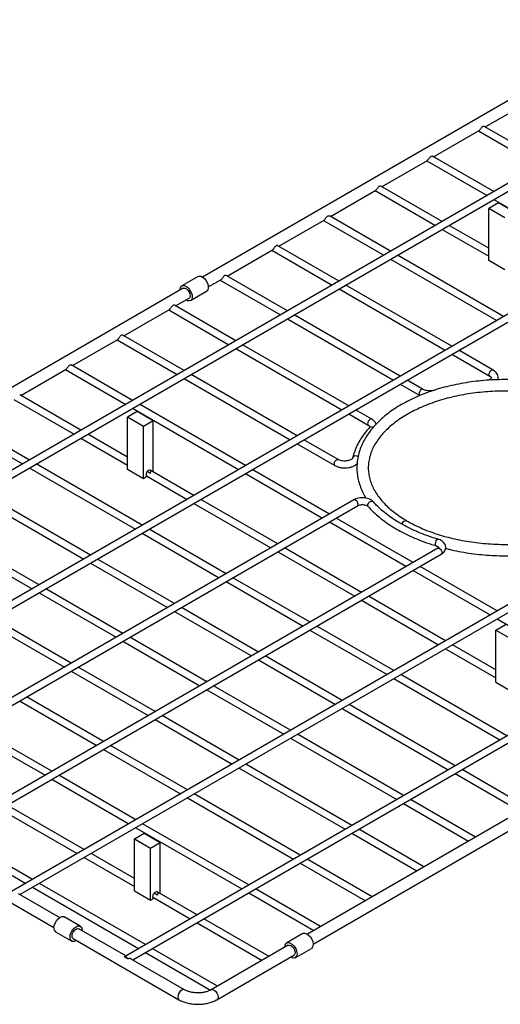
# Model space of a CAD drawing. Header units: millimetres. Extents: x 3 to 415, y 5 to 292.
# Tile 6 of 9: x 259 to 301, y 162 to 248. Entities that reach past the tile are written whole.
import ezdxf

# ---------------------------------------------------------------- set-up
doc = ezdxf.new("R2010")
doc.units = ezdxf.units.MM

msp = doc.modelspace()

# ---------------------------------------------------------------- linework, layer by layer
at = {"color": 7, "linetype": 'Continuous', "lineweight": 25}
for p, q in [((334.8371, 252.6192), (226.5084, 190.0823)), ((227.2463, 189.8155), (334.7901, 251.8992)), ((318.8659, 250.6512), (275.2275, 225.4593)), ((344.7366, 246.9043), (236.4079, 184.3674)), ((237.1457, 184.1006), (344.6896, 246.1844)), ((300.0085, 238.6104), (303.9878, 240.9076)), ((295.4831, 235.9979), (299.4624, 238.2951)), ((299.4065, 238.2628), (304.6875, 235.2142)), ((305.2896, 235.5617), (299.917, 238.6632)), ((290.9576, 233.3854), (294.9369, 235.6826)), ((294.881, 235.6503), (300.162, 232.6017)), ((300.7641, 232.9492), (295.3915, 236.0507)), ((366.7984, 234.1683), (258.4696, 171.6315)), ((259.2075, 171.3646), (366.7513, 233.4484)), ((286.4321, 230.7729), (290.4114, 233.0701)), ((290.3555, 233.0378), (295.6365, 229.9891)), ((296.2386, 230.3367), (290.866, 233.4382)), ((300.7621, 232.2553), (310.0615, 226.8868)), ((301.1654, 231.9625), (300.3169, 231.4726)), ((301.7311, 230.6562), (300.3169, 231.4726)), ((300.3169, 226.9), (300.3169, 231.4726)), ((302.5796, 231.146), (301.1654, 231.9625)), ((281.9066, 228.1604), (285.8859, 230.4576)), ((285.83, 230.4253), (291.1111, 227.3766)), ((291.7131, 227.7242), (286.3405, 230.8257)), ((296.2366, 229.6427), (300.3169, 227.2872)), ((300.3169, 227.9823), (296.8386, 229.9903)), ((376.6978, 228.4535), (268.3691, 165.9166)), ((269.107, 165.6498), (376.6508, 227.7335)), ((277.3811, 225.5479), (281.3602, 227.8449)), ((281.3046, 227.8128), (286.5856, 224.7641)), ((287.1876, 225.1117), (281.8153, 228.2131)), ((291.7111, 227.0302), (301.0106, 221.6618)), ((301.6126, 222.0093), (292.3132, 227.3778)), ((301.7311, 226.0836), (300.3169, 226.9)), ((274.823, 225.5144), (273.4088, 224.698)), ((275.7274, 224.5932), (276.8348, 225.2324)), ((276.7791, 225.2003), (282.0601, 222.1516)), ((282.6621, 222.4992), (277.2898, 225.6006)), ((273.5337, 224.4815), (229.9727, 199.3342)), ((287.1856, 224.4177), (296.4851, 219.0493)), ((297.0871, 219.3968), (287.7877, 224.7653)), ((272.8556, 222.9353), (274.0337, 223.6154)), ((274.1587, 223.3989), (275.5729, 224.2153)), ((268.3302, 220.3228), (272.3093, 222.6199)), ((272.2536, 222.5878), (277.5346, 219.5391)), ((278.1367, 219.8867), (272.7643, 222.9881)), ((282.6601, 221.8052), (291.9596, 216.4368)), ((292.5616, 216.7843), (283.2622, 222.1528)), ((263.8047, 217.7103), (267.7838, 220.0074)), ((267.7281, 219.9753), (273.0091, 216.9266)), ((273.6112, 217.2742), (268.2388, 220.3756)), ((278.1347, 219.1927), (287.4341, 213.8243)), ((288.0362, 214.1718), (278.7367, 219.5403)), ((297.0851, 218.7029), (300.4008, 216.7888)), ((300.7018, 217.3101), (297.6872, 219.0504)), ((259.2792, 215.0978), (263.2585, 217.395)), ((263.2026, 217.3628), (268.4836, 214.3141)), ((269.0857, 214.6617), (263.7131, 217.7632)), ((273.6092, 216.5802), (282.9086, 211.2118)), ((283.5107, 211.5593), (274.2112, 216.9278)), ((292.5596, 216.0904), (294.2737, 215.1009)), ((294.5747, 215.6222), (293.1617, 216.4379)), ((264.5602, 212.0492), (259.1876, 215.1507)), ((258.6771, 214.7503), (263.9582, 211.7016)), ((269.0837, 213.9677), (278.3831, 208.5993)), ((278.9852, 208.9468), (269.6857, 214.3153)), ((269.487, 213.6749), (268.6385, 213.1851)), ((270.0527, 212.3687), (268.6385, 213.1851)), ((268.6385, 208.6124), (268.6385, 213.1851)), ((270.9013, 212.8585), (269.487, 213.6749)), ((288.0342, 213.4779), (289.7482, 212.4884)), ((290.0492, 213.0097), (288.6362, 213.8254)), ((260.0347, 209.4367), (254.6622, 212.5382)), ((270.9013, 212.8585), (270.0527, 212.3687)), ((270.0527, 207.796), (270.0527, 212.3687)), ((270.9013, 208.3886), (270.9013, 212.8585)), ((254.1517, 212.1378), (259.4327, 209.0891)), ((264.5582, 211.3552), (268.6385, 208.9997)), ((268.6385, 209.6948), (265.1603, 211.7028)), ((283.5087, 210.8654), (286.8244, 208.9512)), ((287.1254, 209.4726), (284.1107, 211.2129)), ((260.0327, 208.7427), (269.3322, 203.3742)), ((269.9342, 203.7218), (260.6348, 209.0903)), ((270.0527, 207.796), (268.6385, 208.6124)), ((270.232, 207.8996), (270.0527, 207.796)), ((270.3008, 208.0401), (273.8577, 205.9867)), ((274.4597, 206.3343), (270.6275, 208.5466)), ((270.6568, 208.2583), (270.6607, 208.2695)), ((278.9832, 208.2529), (285.737, 204.3539)), ((286.3391, 204.7015), (279.5852, 208.6004)), ((265.4087, 201.1093), (256.1093, 206.4777)), ((288.4954, 205.9463), (243.7618, 180.1221)), ((244.4997, 179.8553), (288.7954, 205.4267)), ((255.5072, 206.1302), (264.8067, 200.7617)), ((274.4577, 205.6403), (281.2116, 201.7414)), ((281.8136, 202.089), (275.0598, 205.9879)), ((260.8833, 198.4968), (251.5838, 203.8652)), ((286.3371, 204.0075), (293.091, 200.1086)), ((293.693, 200.4562), (286.9391, 204.3551)), ((250.9818, 203.5177), (260.2812, 198.1492)), ((269.9322, 203.0278), (276.6861, 199.1289)), ((277.2881, 199.4765), (270.5343, 203.3754)), ((295.8493, 201.701), (251.1157, 175.8768)), ((251.8536, 175.61), (296.1493, 201.1814)), ((281.8116, 201.395), (288.5655, 197.4961)), ((289.1675, 197.8437), (282.4137, 201.7426)), ((265.4067, 200.4153), (272.1606, 196.5164)), ((272.7626, 196.864), (266.0088, 200.7629)), ((301.0469, 196.2108), (294.2931, 200.1098)), ((293.691, 199.7622), (300.4449, 195.8633)), ((277.2861, 198.7825), (284.04, 194.8836)), ((284.642, 195.2312), (277.8882, 199.1301)), ((260.8813, 197.8028), (267.6351, 193.9039)), ((268.2372, 194.2515), (261.4833, 198.1504)), ((289.1655, 197.1497), (295.9194, 193.2508)), ((296.5214, 193.5983), (289.7676, 197.4973)), ((272.7606, 196.17), (279.5145, 192.2711)), ((280.1166, 192.6186), (273.3627, 196.5176)), ((256.3558, 195.1903), (263.1096, 191.2914)), ((263.7117, 191.639), (256.9578, 195.5379)), ((300.9266, 194.5456), (301.7751, 195.0354)), ((301.0449, 195.5169), (310.3444, 190.1484)), ((284.64, 194.5372), (291.3939, 190.6383)), ((291.996, 190.9858), (285.2421, 194.8848)), ((300.9266, 189.973), (300.9266, 194.5456)), ((300.9266, 194.5456), (302.3408, 193.7292)), ((268.2352, 193.5575), (274.989, 189.6586)), ((275.5911, 190.0061), (268.8372, 193.9051)), ((300.9266, 191.0553), (297.1215, 193.2519)), ((327.981, 193.0498), (284.4199, 167.9025)), ((296.5194, 192.9044), (300.9266, 190.3602)), ((280.1146, 191.9247), (286.8684, 188.0258)), ((287.4705, 188.3733), (280.7166, 192.2722)), ((284.9198, 167.0364), (328.4809, 192.1837)), ((263.7097, 190.945), (270.4635, 187.0461)), ((271.0656, 187.3936), (264.3117, 191.2926)), ((301.8954, 185.271), (292.596, 190.6394)), ((291.994, 190.2919), (301.2934, 184.9234)), ((300.9266, 189.973), (302.3408, 189.1565)), ((275.5891, 189.3122), (282.3429, 185.4133)), ((282.945, 185.7608), (276.1911, 189.6597)), ((259.1842, 188.3325), (265.9381, 184.4336)), ((266.5401, 184.7811), (259.7862, 188.6801)), ((287.4685, 187.6794), (296.7679, 182.3109)), ((297.37, 182.6585), (288.0705, 188.0269)), ((271.0636, 186.6997), (277.8175, 182.8008)), ((278.4195, 183.1483), (271.6656, 187.0472)), ((232.2115, 185.7945), (262.1865, 168.4902)), ((254.6587, 185.72), (261.4126, 181.8211)), ((262.0146, 182.1686), (255.2608, 186.0675)), ((282.943, 185.0669), (292.2424, 179.6984)), ((292.8445, 180.046), (283.545, 185.4144)), ((266.5381, 184.0872), (273.292, 180.1883)), ((273.894, 180.5358), (267.1402, 184.4347)), ((278.4175, 182.4544), (287.7169, 177.0859)), ((288.319, 177.4335), (279.0196, 182.8019)), ((303.6754, 179.0184), (297.97, 182.3121)), ((262.0126, 181.4747), (268.7665, 177.5757)), ((269.3685, 177.9233), (262.6147, 181.8222)), ((297.368, 181.9645), (303.0733, 178.6709)), ((273.892, 179.8419), (283.1915, 174.4734)), ((283.7935, 174.8209), (274.4941, 180.1894)), ((299.1499, 176.4059), (293.4445, 179.6996)), ((257.4871, 178.8622), (264.241, 174.9632)), ((264.8431, 175.3108), (258.0892, 179.2097)), ((292.8425, 179.352), (298.5478, 176.0584)), ((269.3665, 177.2293), (278.666, 171.8609)), ((279.268, 172.2084), (269.9686, 177.5769)), ((294.6244, 173.7934), (288.919, 177.0871)), ((252.9617, 176.2497), (259.7155, 172.3507)), ((260.3176, 172.6983), (253.5637, 176.5972)), ((269.2482, 176.258), (270.0967, 176.7479)), ((269.2482, 171.6854), (269.2482, 176.258)), ((269.2482, 176.258), (270.6624, 175.4416)), ((270.0967, 176.7479), (271.5109, 175.9315)), ((288.317, 176.7395), (294.0223, 173.4459)), ((270.6624, 175.4416), (271.5109, 175.9315)), ((270.6624, 170.869), (270.6624, 175.4416)), ((271.5109, 171.4615), (271.5109, 175.9315)), ((264.8411, 174.6168), (269.2482, 172.0727)), ((269.2482, 172.7678), (265.4431, 174.9644)), ((290.0989, 171.1809), (284.3936, 174.4745)), ((283.7915, 174.127), (289.4969, 170.8334)), ((260.3156, 172.0043), (269.615, 166.6359)), ((270.2171, 166.9834), (260.9176, 172.3519)), ((269.2482, 171.6854), (270.6624, 170.869)), ((285.5734, 168.5684), (279.8681, 171.862)), ((262.6864, 169.3563), (259.0763, 171.4404)), ((270.6624, 170.869), (270.8417, 170.9725)), ((270.9104, 171.1131), (274.1405, 169.2484)), ((274.7425, 169.5959), (271.2371, 171.6196)), ((271.2704, 171.3425), (271.2665, 171.3313)), ((279.266, 171.5145), (284.9714, 168.2209)), ((264.5052, 168.595), (263.091, 169.4114)), ((281.0479, 165.9559), (275.3426, 169.2495)), ((268.5069, 165.9962), (264.3802, 168.3785)), ((274.7405, 168.902), (280.4459, 165.6084)), ((262.341, 168.1124), (263.7552, 167.2959)), ((263.8802, 167.5125), (273.1481, 162.1622)), ((284.0154, 167.9576), (282.6011, 167.1412)), ((276.5225, 163.3434), (270.8171, 166.637)), ((282.7261, 166.9247), (275.9766, 163.0283)), ((283.3511, 165.8421), (284.7653, 166.6586)), ((268.6772, 165.7288), (268.361, 165.9114)), ((273.6481, 163.0283), (268.9758, 165.7255)), ((270.2151, 166.2895), (275.9178, 162.9974)), ((276.4765, 162.1622), (283.2261, 166.0587))]:
    msp.add_line(p, q, dxfattribs=at)
at = {"color": 8, "linetype": 'Continuous', "lineweight": 25}
for p, q in [((270.6607, 208.2695), (270.3709, 208.4368)), ((270.9805, 171.5098), (271.2704, 171.3425))]:
    msp.add_line(p, q, dxfattribs=at)
at = {"color": 7, "linetype": 'Continuous', "lineweight": 25, "flags": 128}
for points in [[(274.823, 225.5144), (274.9117, 225.5456), (275.0637, 225.5348), (275.2288, 225.4584), (275.3909, 225.3239), (275.5341, 225.1445), (275.6444, 224.9377), (275.711, 224.7237), (275.7274, 224.5236), (275.6919, 224.3569), (275.6081, 224.2399), (275.5729, 224.2153)], [(273.2542, 224.3201), (273.2543, 224.3897), (273.2897, 224.5564), (273.3735, 224.6734), (273.4975, 224.7292), (273.6494, 224.7184), (273.8146, 224.642), (273.9767, 224.5075), (274.1199, 224.3281), (274.2302, 224.1213), (274.2968, 223.9073), (274.3132, 223.7072), (274.2777, 223.5405), (274.1939, 223.4235), (274.07, 223.3677), (273.918, 223.3785), (273.7542, 223.4541)], [(273.5337, 224.4815), (273.5487, 224.4891), (273.6676, 224.5011), (273.8043, 224.4442), (273.9378, 224.327), (274.0478, 224.1674), (274.1177, 223.9897), (274.1367, 223.821), (274.1019, 223.6868), (274.0337, 223.6154)], [(270.6607, 208.2695), (270.688, 208.3821), (270.6787, 208.4781), (270.6346, 208.5408), (270.5633, 208.5595), (270.477, 208.5309), (270.3907, 208.4599), (270.3193, 208.3588), (270.2752, 208.2451), (270.266, 208.1385), (270.2933, 208.0574)], [(270.9029, 171.1304), (270.8757, 171.2115), (270.8849, 171.3181), (270.929, 171.4318), (271.0004, 171.5329), (271.0866, 171.6039), (271.1729, 171.6325), (271.2443, 171.6138), (271.2884, 171.5511), (271.2976, 171.4551), (271.2704, 171.3425)], [(262.1857, 168.4557), (262.2116, 168.66), (262.287, 168.8742), (262.4043, 169.0774), (262.5521, 169.2497), (262.716, 169.3743), (262.8799, 169.4389), (263.0277, 169.4373), (263.091, 169.4114)], [(263.5999, 167.6393), (263.6258, 167.8436), (263.7012, 168.0578), (263.8185, 168.261), (263.9663, 168.4333), (264.1302, 168.5579), (264.2941, 168.6225), (264.4419, 168.6209), (264.5593, 168.5531), (264.6346, 168.4259), (264.6605, 168.2516), (264.6597, 168.2171)], [(263.7767, 167.7414), (263.8036, 167.9132), (263.8802, 168.0898), (263.9949, 168.2446), (264.1302, 168.3537), (264.2655, 168.4008), (264.3802, 168.3785)], [(264.1598, 167.3511), (264.1302, 167.3331), (263.9663, 167.2684), (263.8185, 167.2701), (263.7012, 167.3378), (263.6258, 167.4651), (263.5999, 167.6393)], [(263.8802, 167.5125), (263.8802, 167.5125), (263.8036, 167.6007), (263.7767, 167.7414)], [(284.0154, 167.9576), (284.0542, 167.9758), (284.1974, 167.9899), (284.3595, 167.9373), (284.5246, 167.823), (284.6766, 167.6584), (284.8005, 167.4594), (284.8843, 167.2457), (284.9198, 167.0381), (284.9034, 166.8568), (284.8368, 166.7198), (284.7653, 166.6586)], [(282.4467, 166.7617), (282.4631, 166.9429), (282.5297, 167.08), (282.64, 167.1594), (282.7832, 167.1735), (282.9453, 167.1208), (283.1104, 167.0066), (283.2624, 166.842), (283.3863, 166.643), (283.4701, 166.4293), (283.5055, 166.2216), (283.4892, 166.0404), (283.4226, 165.9034), (283.3122, 165.824), (283.169, 165.8099), (283.0069, 165.8625), (282.9466, 165.8973)], [(282.7261, 166.9247), (282.8221, 166.9481), (282.9556, 166.9111), (283.0922, 166.8103), (283.2112, 166.661), (283.2943, 166.4859), (283.3291, 166.3117), (283.3101, 166.1648), (283.2402, 166.0678), (283.2261, 166.0587)], [(268.6772, 165.7288), (268.6442, 165.7824), (268.6057, 165.8304), (268.5634, 165.8708), (268.5191, 165.9018), (268.4748, 165.9219), (268.4325, 165.9304), (268.394, 165.9269), (268.361, 165.9114)]]:
    msp.add_lwpolyline(points, dxfattribs=at)
at = {"color": 8, "linetype": 'Continuous', "lineweight": 25, "flags": 128}
for points in [[(300.4008, 216.7888), (300.3547, 216.8419), (300.3385, 216.9266), (300.3547, 217.03), (300.4008, 217.1363), (300.4699, 217.2295), (300.5513, 217.2952), (300.6328, 217.3235), (300.7018, 217.3101), (300.7019, 217.3101)], [(294.5732, 215.6231), (294.5056, 215.6356), (294.4242, 215.6073), (294.3427, 215.5416), (294.2737, 215.4485), (294.2275, 215.3421), (294.2113, 215.2387)], [(294.2113, 215.2387), (294.2275, 215.154), (294.2737, 215.1009), (294.2737, 215.1009)], [(290.0492, 213.0097), (289.9801, 213.0231), (289.8987, 212.9948), (289.8172, 212.9291), (289.7482, 212.836), (289.7021, 212.7296), (289.6859, 212.6262), (289.7021, 212.5415), (289.7456, 212.4899)], [(288.8777, 209.7052), (288.7713, 209.7668), (288.6479, 209.7894), (288.5287, 209.769), (288.4347, 209.7091), (288.3822, 209.6203), (288.3799, 209.6115)], [(286.762, 209.089), (286.7782, 209.1925), (286.8244, 209.2988), (286.8934, 209.392), (286.9749, 209.4577), (287.0563, 209.486), (287.1239, 209.4734)], [(286.8243, 208.9513), (286.7782, 209.0043), (286.762, 209.089)], [(288.7954, 205.4267), (288.7954, 205.4267), (288.8414, 205.4796), (288.8576, 205.564), (288.8414, 205.6671), (288.7954, 205.7731), (288.7266, 205.866), (288.6454, 205.9315), (288.5642, 205.9597), (288.4954, 205.9463)], [(289.753, 205.3658), (289.7177, 205.4324), (289.7159, 205.5342), (289.76, 205.6412), (289.8422, 205.7347), (289.9482, 205.7983), (290.0595, 205.8209), (290.1567, 205.7986), (290.2038, 205.7618)], [(295.701, 201.9232), (295.6785, 201.9397), (295.6545, 202.0051), (295.6536, 202.1065), (295.676, 202.226), (295.7176, 202.3429), (295.7713, 202.4366), (295.8277, 202.491), (295.8709, 202.4987)], [(295.8493, 201.701), (295.9182, 201.7144), (295.9993, 201.6861), (296.0805, 201.6206), (296.1493, 201.5278), (296.1953, 201.4218), (296.2115, 201.3187)], [(296.2115, 201.3187), (296.1953, 201.2343), (296.1493, 201.1814), (296.1493, 201.1814)], [(273.648, 163.0283), (273.5334, 163.0505), (273.3981, 163.0035), (273.2628, 162.8943), (273.1481, 162.7396), (273.0715, 162.5629), (273.0446, 162.3911), (273.0715, 162.2504), (273.1481, 162.1622), (273.1483, 162.1621)], [(275.9778, 163.029), (276.0912, 163.0505), (276.2265, 163.0035), (276.3618, 162.8943), (276.4765, 162.7396), (276.5532, 162.5629), (276.5801, 162.3911), (276.5532, 162.2504), (276.4765, 162.1622), (276.4764, 162.1621)]]:
    msp.add_lwpolyline(points, dxfattribs=at)
at = {"color": 8, "linetype": 'Continuous', "lineweight": 25}
for centre, radius, start, end in [((290.0103, 212.0986), 0.2354, 49.248597, 131.604535), ((293.0836, 203.6615), 0.4395, 79.416344, 158.548647)]:
    msp.add_arc(centre, radius, start, end, dxfattribs=at)
at = {"color": 7, "linetype": 'Continuous', "lineweight": 25}
for centre, radius, start, end in [((270.1686, 208.015), 0.1317, 298.810195, 18.778445), ((270.7782, 171.0879), 0.1317, 298.810195, 18.778445), ((262.5474, 168.4126), 0.3643, 173.195517, 235.492302)]:
    msp.add_arc(centre, radius, start, end, dxfattribs=at)
for points, knots in [([(299.4603, 238.2987), (299.4687, 238.3025), (299.4909, 238.3125), (299.5305, 238.3628), (299.5809, 238.4367), (299.6365, 238.5171), (299.6975, 238.5891), (299.7666, 238.6453), (299.8372, 238.6743), (299.8926, 238.6773), (299.9098, 238.6638), (299.9149, 238.6598)], [0, 0, 0, 0, 0.0777643, 0.206377, 0.3356252, 0.4512977, 0.5683188, 0.6920943, 0.8185936, 0.9452159, 1, 1, 1, 1]), ([(294.9348, 235.6862), (294.9432, 235.69), (294.9655, 235.6999), (295.005, 235.7503), (295.0554, 235.8242), (295.111, 235.9046), (295.172, 235.9765), (295.2412, 236.0328), (295.3117, 236.0618), (295.3671, 236.0648), (295.3843, 236.0513), (295.3895, 236.0473)], [0, 0, 0, 0, 0.0777643, 0.206377, 0.3356252, 0.4512977, 0.5683188, 0.6920943, 0.8185936, 0.9452159, 1, 1, 1, 1]), ([(290.4093, 233.0737), (290.4177, 233.0775), (290.44, 233.0874), (290.4795, 233.1378), (290.5299, 233.2117), (290.5855, 233.2921), (290.6466, 233.364), (290.7157, 233.4203), (290.7862, 233.4493), (290.8416, 233.4523), (290.8588, 233.4388), (290.864, 233.4348)], [0, 0, 0, 0, 0.0777643, 0.206377, 0.3356252, 0.4512977, 0.5683188, 0.6920943, 0.8185936, 0.9452159, 1, 1, 1, 1]), ([(285.8838, 230.4612), (285.8922, 230.465), (285.9145, 230.4749), (285.9541, 230.5253), (286.0044, 230.5992), (286.06, 230.6796), (286.1211, 230.7515), (286.1902, 230.8078), (286.2607, 230.8368), (286.3161, 230.8398), (286.3333, 230.8263), (286.3385, 230.8223)], [0, 0, 0, 0, 0.0777643, 0.206377, 0.3356252, 0.4512977, 0.5683188, 0.6920943, 0.8185936, 0.9452159, 1, 1, 1, 1]), ([(281.8136, 228.2103), (281.8098, 228.2135), (281.7953, 228.2256), (281.7461, 228.2257), (281.6782, 228.2031), (281.6065, 228.1501), (281.5407, 228.0757), (281.4834, 227.9934), (281.4348, 227.9216), (281.3939, 227.8681), (281.37, 227.8545), (281.3584, 227.8479)], [0, 0, 0, 0, 0.0420229, 0.1590415, 0.2828144, 0.409311, 0.5359306, 0.6607083, 0.7785778, 0.8934445, 1, 1, 1, 1]), ([(277.2881, 225.5978), (277.2843, 225.601), (277.2698, 225.6131), (277.2206, 225.6132), (277.1528, 225.5906), (277.081, 225.5376), (277.0152, 225.4632), (276.9579, 225.3809), (276.9093, 225.3091), (276.8684, 225.2556), (276.8445, 225.242), (276.8329, 225.2354)], [0, 0, 0, 0, 0.0420229, 0.1590415, 0.2828144, 0.409311, 0.5359306, 0.6607083, 0.7785778, 0.8934445, 1, 1, 1, 1]), ([(272.7626, 222.9853), (272.7588, 222.9885), (272.7443, 223.0006), (272.6951, 223.0007), (272.6273, 222.9781), (272.5555, 222.9251), (272.4897, 222.8507), (272.4325, 222.7684), (272.3838, 222.6966), (272.343, 222.6431), (272.319, 222.6295), (272.3075, 222.6229)], [0, 0, 0, 0, 0.0420229, 0.1590415, 0.2828144, 0.409311, 0.5359306, 0.6607083, 0.7785778, 0.8934445, 1, 1, 1, 1]), ([(268.2372, 220.3728), (268.2333, 220.376), (268.2188, 220.3881), (268.1696, 220.3882), (268.1018, 220.3656), (268.03, 220.3126), (267.9643, 220.2382), (267.907, 220.1559), (267.8583, 220.0841), (267.8175, 220.0306), (267.7935, 220.017), (267.782, 220.0104)], [0, 0, 0, 0, 0.0420229, 0.1590415, 0.2828144, 0.409311, 0.5359306, 0.6607083, 0.7785778, 0.8934445, 1, 1, 1, 1]), ([(263.2564, 217.3987), (263.2648, 217.4024), (263.2871, 217.4124), (263.3266, 217.4628), (263.377, 217.5366), (263.4326, 217.6171), (263.4937, 217.689), (263.5628, 217.7452), (263.6333, 217.7742), (263.6887, 217.7772), (263.7059, 217.7638), (263.7111, 217.7597)], [0, 0, 0, 0, 0.0777643, 0.206377, 0.3356252, 0.4512977, 0.5683188, 0.6920943, 0.8185936, 0.9452159, 1, 1, 1, 1]), ([(300.4008, 216.7888), (300.4204, 216.7765), (300.4771, 216.741), (300.5303, 216.6834), (300.5445, 216.6451), (300.5441, 216.6388), (300.5342, 216.6043), (300.4737, 216.5385), (300.3728, 216.4711), (300.276, 216.4389), (300.2349, 216.4253)], [0, 0, 0, 0, 0.0706597, 0.2041868, 0.3407982, 0.493578, 0.6349834, 0.7630337, 0.8991463, 1, 1, 1, 1]), ([(301.1177, 216.468), (301.13, 216.5214), (301.1575, 216.6405), (301.1266, 216.8297), (301.0405, 217.012), (300.902, 217.1781), (300.7716, 217.2641), (300.7018, 217.3101)], [0, 0, 0, 0, 0.1642964, 0.3669786, 0.5645749, 0.7668869, 1, 1, 1, 1]), ([(310.2346, 214.623), (310.0585, 214.7115), (309.6514, 214.9161), (308.9671, 215.2014), (308.1941, 215.4832), (307.3889, 215.7312), (306.5572, 215.9455), (305.7026, 216.125), (304.8291, 216.2689), (303.941, 216.3766), (303.0425, 216.4478), (302.1379, 216.482), (301.2315, 216.4792), (300.3276, 216.4394), (299.4305, 216.3627), (298.5445, 216.2495), (297.6738, 216.1002), (296.8225, 215.9155), (295.9947, 215.6962), (295.1943, 215.443), (294.4252, 215.1571), (293.6911, 214.8396), (292.9954, 214.4918), (292.3418, 214.115), (291.7335, 213.7108), (291.1738, 213.2809), (290.6657, 212.8272), (290.2123, 212.3519), (289.8163, 211.8574), (289.48, 211.3465), (289.2055, 210.8224), (288.9941, 210.2882), (288.8466, 209.7473), (288.7632, 209.2029), (288.7437, 208.6578), (288.7877, 208.1148), (288.8942, 207.5761), (289.0643, 207.0446), (289.2781, 206.5478), (289.4632, 206.2363), (289.5481, 206.0933)], [0, 0, 0, 0, 0.0204432, 0.0472647, 0.0740716, 0.1008622, 0.1276366, 0.1543963, 0.1811434, 0.2078802, 0.2346095, 0.2613341, 0.2880571, 0.3147813, 0.3415087, 0.3682426, 0.3949858, 0.4217413, 0.4485121, 0.4753008, 0.5021096, 0.52894, 0.5557923, 0.5826648, 0.6095529, 0.6364462, 0.6633255, 0.6901664, 0.7169373, 0.7436005, 0.7701184, 0.7964618, 0.8226203, 0.8486099, 0.8744748, 0.900281, 0.9260869, 0.9519588, 0.9779571, 1, 1, 1, 1]), ([(293.1642, 204.0936), (293.06, 204.1551), (292.7572, 204.3339), (292.2914, 204.6472), (291.7854, 205.0381), (291.3324, 205.4467), (290.9335, 205.8703), (290.5904, 206.3067), (290.3041, 206.7538), (290.0756, 207.2099), (289.9056, 207.6737), (289.7952, 208.144), (289.7455, 208.6196), (289.758, 209.0987), (289.8334, 209.5783), (289.9717, 210.0548), (290.1718, 210.5245), (290.4318, 210.9848), (290.7501, 211.4334), (291.1248, 211.8683), (291.5542, 212.2877), (292.0364, 212.6896), (292.5693, 213.0721), (293.1504, 213.433), (293.7769, 213.7702), (294.4457, 214.0819), (295.1533, 214.3661), (295.8961, 214.6212), (296.6703, 214.8455), (297.4718, 215.0379), (298.2963, 215.197), (299.1393, 215.3219), (299.9965, 215.4119), (300.8631, 215.4665), (301.7346, 215.4852), (302.6062, 215.468), (303.4733, 215.415), (304.3312, 215.3264), (305.1752, 215.2029), (306.0008, 215.0451), (306.8036, 214.854), (307.5793, 214.6308), (308.3237, 214.3769), (309.0329, 214.0938), (309.7031, 213.7833), (310.3308, 213.4473), (310.9129, 213.088), (311.4464, 212.7075), (311.9289, 212.3083), (312.3581, 211.8927), (312.7323, 211.4632), (313.0503, 211.0218), (313.311, 210.5705), (313.5135, 210.1108), (313.6571, 209.644), (313.7407, 209.1712), (313.7629, 208.6937), (313.7225, 208.2139), (313.619, 207.7353), (313.453, 207.2614), (313.226, 206.7956), (312.9399, 206.3403), (312.5963, 205.8976), (312.197, 205.4693), (311.7438, 205.0574), (311.2388, 204.6639), (310.6841, 204.2908), (310.0825, 203.9402), (309.4368, 203.6141), (308.7503, 203.3144), (308.0265, 203.0429), (307.2692, 202.8014), (306.4824, 202.5911), (305.6701, 202.4134), (304.8368, 202.2694), (303.987, 202.1599), (303.125, 202.0856), (302.2556, 202.047), (301.3835, 202.0443), (300.5133, 202.0774), (299.6498, 202.1463), (298.7975, 202.2505), (297.9611, 202.3894), (297.1451, 202.5621), (296.3538, 202.7676), (295.5916, 203.0047), (294.8622, 203.2717), (294.1705, 203.5675), (293.6069, 203.8443), (293.2836, 204.0264), (293.1642, 204.0936)], [0, 0, 0, 0, 0.005958, 0.0173122, 0.0286631, 0.0400152, 0.0513779, 0.062765, 0.0741957, 0.0856935, 0.0972841, 0.1089884, 0.1208107, 0.1327268, 0.1446754, 0.1565685, 0.1683589, 0.1800333, 0.1916039, 0.2030944, 0.2145296, 0.2259307, 0.2373137, 0.2486896, 0.2600648, 0.2714435, 0.2828287, 0.2942219, 0.3056233, 0.3170325, 0.3284487, 0.339871, 0.351298, 0.3627285, 0.374161, 0.3855944, 0.3970269, 0.4084569, 0.419883, 0.4313038, 0.442718, 0.4541242, 0.4655215, 0.4769088, 0.4882856, 0.4996524, 0.5110103, 0.5223623, 0.5337129, 0.5450683, 0.5564399, 0.5678437, 0.5793011, 0.5908372, 0.6024764, 0.6142342, 0.6261032, 0.6380444, 0.6499761, 0.6618273, 0.6735659, 0.6851916, 0.6967234, 0.7081864, 0.7196042, 0.7309955, 0.7423742, 0.7537495, 0.7651258, 0.7765071, 0.7878958, 0.7992926, 0.8106975, 0.82211, 0.8335291, 0.8449536, 0.8563823, 0.8678139, 0.879247, 0.8906802, 0.9021118, 0.9135402, 0.9249641, 0.9363821, 0.947793, 0.9591953, 0.9705882, 0.9819709, 0.9933432, 1, 1, 1, 1]), ([(295.51, 215.547), (295.4788, 215.5384), (295.3867, 215.513), (295.2123, 215.4907), (294.9981, 215.4943), (294.7959, 215.5293), (294.6556, 215.5784), (294.5931, 215.6122), (294.5747, 215.6222)], [0, 0, 0, 0, 0.1032919, 0.3055671, 0.5102428, 0.7148707, 0.9157914, 1, 1, 1, 1]), ([(289.8539, 212.2746), (289.7778, 212.189), (289.5583, 211.9421), (289.239, 211.52), (288.9166, 211.0053), (288.6572, 210.4782), (288.4827, 210.012), (288.4081, 209.7211), (288.3799, 209.6114)], [0, 0, 0, 0, 0.1037081, 0.2992415, 0.4944106, 0.6889276, 0.8826693, 1, 1, 1, 1]), ([(289.7482, 212.4884), (289.7678, 212.4761), (289.8245, 212.4407), (289.8777, 212.383), (289.892, 212.3447), (289.8911, 212.3382), (289.8842, 212.3108), (289.8606, 212.2826), (289.8539, 212.2746)], [0, 0, 0, 0, 0.1026542, 0.296642, 0.4951106, 0.7170686, 0.9193911, 1, 1, 1, 1]), ([(290.4418, 212.5793), (290.4209, 212.6272), (290.3729, 212.7371), (290.2394, 212.8843), (290.1139, 212.967), (290.0492, 213.0097)], [0, 0, 0, 0, 0.271874, 0.6242447, 1, 1, 1, 1]), ([(288.3799, 209.6114), (288.3787, 209.6072), (288.3753, 209.5952), (288.3468, 209.5497), (288.2557, 209.4763), (288.1091, 209.4079), (287.9245, 209.3596), (287.7159, 209.3389), (287.5022, 209.3498), (287.3098, 209.3902), (287.1887, 209.4376), (287.1369, 209.4662), (287.1254, 209.4726)], [0, 0, 0, 0, 0.05896344, 0.1667863, 0.28129612, 0.39373691, 0.50807434, 0.62506431, 0.74338323, 0.86118256, 0.9689466, 1, 1, 1, 1]), ([(286.8244, 208.9512), (286.8661, 208.929), (286.9832, 208.8665), (287.2035, 208.7933), (287.4825, 208.7447), (287.7717, 208.737), (288.0567, 208.7701), (288.3277, 208.843), (288.5661, 208.9605), (288.7163, 209.0593), (288.7687, 209.1279), (288.7712, 209.1313)], [0, 0, 0, 0, 0.0719946, 0.2024502, 0.3324194, 0.4620188, 0.5919807, 0.7231195, 0.8565747, 0.9930401, 1, 1, 1, 1]), ([(290.2039, 205.7616), (290.1729, 205.7935), (290.0919, 205.8768), (289.9221, 205.9829), (289.6939, 206.0718), (289.4366, 206.1227), (289.1667, 206.1331), (288.9, 206.1015), (288.672, 206.0376), (288.5474, 205.9732), (288.4954, 205.9463)], [0, 0, 0, 0, 0.0811754, 0.2117871, 0.3474589, 0.4851451, 0.622527, 0.7604183, 0.9000077, 1, 1, 1, 1]), ([(288.7954, 205.4267), (288.8143, 205.4367), (288.8696, 205.4661), (288.9979, 205.5069), (289.1761, 205.531), (289.3645, 205.5253), (289.5381, 205.4899), (289.6705, 205.4343), (289.7321, 205.3883), (289.749, 205.3701), (289.753, 205.3658)], [0, 0, 0, 0, 0.07525481, 0.22028949, 0.3699119, 0.52263859, 0.67513025, 0.82358834, 0.95833141, 1, 1, 1, 1]), ([(289.753, 205.3658), (289.8299, 205.2806), (290.0517, 205.0346), (290.4609, 204.6427), (290.996, 204.1986), (291.5826, 203.7777), (292.2166, 203.3817), (292.8955, 203.0126), (293.6155, 202.6717), (294.3738, 202.3614), (295.0726, 202.1132), (295.5244, 201.9766), (295.7025, 201.9228)], [0, 0, 0, 0, 0.05766852, 0.16636437, 0.27518496, 0.38413201, 0.49314534, 0.60217928, 0.71119922, 0.82019034, 0.92914529, 1, 1, 1, 1]), ([(295.8709, 202.4987), (295.7312, 202.5406), (295.3257, 202.6625), (294.6774, 202.8883), (293.9408, 203.1846), (293.2431, 203.5096), (292.5874, 203.8608), (291.9768, 204.2365), (291.4141, 204.6346), (290.903, 205.0532), (290.5031, 205.4311), (290.2856, 205.6714), (290.2039, 205.7616)], [0, 0, 0, 0, 0.0576274, 0.1673389, 0.2770137, 0.3866344, 0.496203, 0.6057268, 0.7152216, 0.8247099, 0.9342241, 1, 1, 1, 1]), ([(295.7025, 201.9228), (295.7278, 201.9146), (295.8014, 201.8907), (295.8927, 201.8391), (295.9438, 201.7853), (295.9437, 201.7718), (295.9448, 201.7923), (295.9411, 201.7737), (295.8998, 201.7318), (295.8597, 201.7073), (295.8493, 201.701)], [0, 0, 0, 0, 0.0758361, 0.220478, 0.3621458, 0.5081019, 0.673168, 0.8185385, 0.9529789, 1, 1, 1, 1]), ([(296.1493, 201.1814), (296.1874, 201.2053), (296.2865, 201.2676), (296.4128, 201.3934), (296.5105, 201.5608), (296.5529, 201.7472), (296.533, 201.937), (296.4534, 202.1123), (296.3263, 202.2625), (296.1535, 202.3879), (295.9925, 202.4612), (295.8922, 202.4921), (295.8709, 202.4987)], [0, 0, 0, 0, 0.0724522, 0.1884663, 0.2967352, 0.4010679, 0.5120795, 0.6188906, 0.7273796, 0.8430995, 0.9666168, 1, 1, 1, 1]), ([(296.5313, 201.6948), (296.6342, 201.667), (297.012, 201.565), (297.69, 201.4244), (298.5599, 201.274), (299.4466, 201.1619), (300.3439, 201.0855), (301.2478, 201.0474), (302.078, 201.0421), (302.6037, 201.0663), (302.8284, 201.0767)], [0, 0, 0, 0, 0.0526702, 0.1932275, 0.3337164, 0.4741499, 0.614542, 0.7549078, 0.8952626, 1, 1, 1, 1]), ([(268.974, 165.7226), (268.967, 165.7277), (268.9309, 165.754), (268.8309, 165.7707), (268.7333, 165.7579), (268.6878, 165.7343), (268.6772, 165.7288)], [0, 0, 0, 0, 0.1020224, 0.5279331, 0.8899574, 1, 1, 1, 1]), ([(275.9766, 163.0283), (275.9429, 163.0099), (275.8443, 162.956), (275.6448, 162.8774), (275.3738, 162.8063), (275.0759, 162.7634), (274.7651, 162.752), (274.4555, 162.7733), (274.1617, 162.8259), (273.9033, 162.9042), (273.739, 162.9772), (273.6635, 163.0196), (273.6481, 163.0283)], [0, 0, 0, 0, 0.0584657, 0.1710675, 0.2852323, 0.4008951, 0.517519, 0.6344571, 0.7508977, 0.8661098, 0.9727693, 1, 1, 1, 1]), ([(273.1481, 162.1622), (273.2046, 162.1314), (273.3644, 162.0442), (273.6565, 161.9292), (274.0262, 161.83), (274.4149, 161.7704), (274.8127, 161.7504), (275.2105, 161.7704), (275.5995, 161.8302), (275.9705, 161.9299), (276.2621, 162.045), (276.4214, 162.1321), (276.4765, 162.1622)], [0, 0, 0, 0, 0.0604459, 0.1709336, 0.2810504, 0.3907341, 0.5001038, 0.6094735, 0.7191636, 0.8295242, 0.9409612, 1, 1, 1, 1])]:
    msp.add_open_spline(points, degree=3, knots=knots, dxfattribs=at)

doc.saveas('drawing.dxf')
